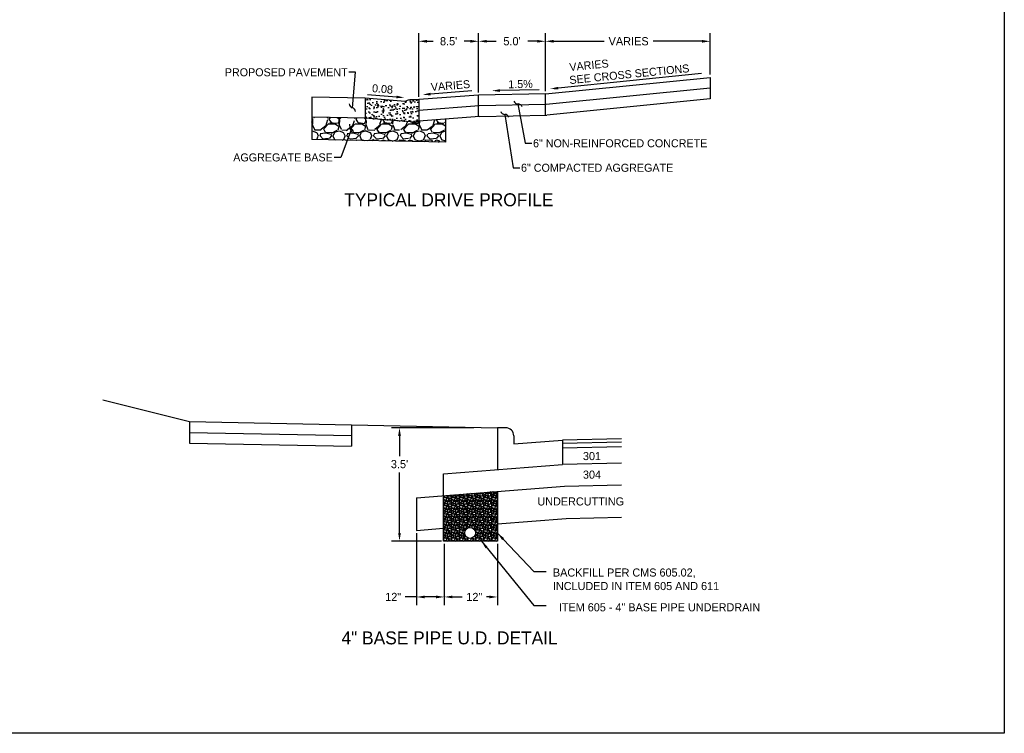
# Model space of a CAD drawing. Header units: feet. Extents: x 6 to 191, y 4 to 30.
# Tile 15 of 42: x 21 to 36, y 4 to 15. Entities that reach past the tile are written whole.
import ezdxf
from ezdxf import colors
from ezdxf.entities.mleader import LeaderData, LeaderLine
from ezdxf.math import Vec2, Vec3

# ---------------------------------------------------------------- set-up
doc = ezdxf.new("R2010")
doc.units = ezdxf.units.FT
doc.header["$MEASUREMENT"] = 0
doc.layers.add('COLUMNS', color=6, linetype='Continuous', plot=False)
for name, color, linetype in [('DETAIL-HATCH-PATT', 247, 'Continuous'), ('PV_P_EOP', 7, 'Continuous'), ('PV_P_Text', 10, 'Continuous'), ('RW_X_Right_of_Way', 7, 'ROWEX-COEC'), ('text', 9, 'Continuous')]:
    doc.layers.add(name, color=color, linetype=linetype)
doc.styles.add('Slanted-Normal', font='font31.shx', dxfattribs={"height": 0.14})
doc.styles.get("Standard").update_dxf_attribs({"font": 'font31.shx'})
doc.styles.add('Straight-Normal', font='font30.shx', dxfattribs={"height": 0.14})
doc.linetypes.add('ROWEX-COEC', pattern='A,0.75,-0.05,["Ex R/W",Straight-Normal,S=1,R=0,X=0,Y=-0.06],-0.7,0.75,-0.3,0.75,-0.3,0.75,-0.3,0.75,-0.3', length=5.699999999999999)
doc.dimstyles.get("Standard").update_dxf_attribs({"dimtxt": 0.18, "dimasz": 0.18, "dimexe": 0.18, "dimexo": 0.0625, "dimgap": 0.09, "dimtad": 0, "dimtih": 1, "dimtoh": 1, "dimdec": 4, "dimzin": 0, "dimdsep": 46, "dimtxsty": 'Standard', "dimcen": 0.09, "dimadec": 0, "dimazin": 0, "dimtfac": 1, "dimtdec": 4, "dimtofl": 0, "dimtmove": 0, "dimatfit": 3, "dimfxl": 1, "dimtolj": 1, "dimtzin": 0, "dimarcsym": 0})
doc.dimstyles.new('STANDARD$7', dxfattribs={"dimtxt": 0.18, "dimasz": 1, "dimexe": 1, "dimexo": 1, "dimgap": 0.09, "dimtad": 0, "dimtih": 1, "dimtoh": 1, "dimdec": 4, "dimzin": 0, "dimdsep": 46, "dimtxsty": 'Standard', "dimcen": 0.09, "dimadec": 0, "dimazin": 0, "dimtfac": 1, "dimtdec": 4, "dimtofl": 0, "dimtmove": 0, "dimatfit": 3, "dimfxl": 1, "dimtolj": 1, "dimtzin": 0, "dimarcsym": 0})

# ---------------------------------------------------------------- blocks, each defined once
blk = doc.blocks.new('_Integral')
at = {"color": 0, "linetype": 'ByBlock', "lineweight": -2}
for centre, start, end in [((0.44488802, -0.09133463), 101.9999999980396, 167.9999999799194), ((-0.44488802, 0.09133463), 282.0000000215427, 348.0000000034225)]:
    blk.add_arc(centre, 0.45416667, start, end, dxfattribs=at)
blk = doc.blocks.new('*D72')
at = {"layer": 'Defpoints', "color": 0, "transparency": 16777216}
for p in [(28.36326435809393, 14.30652439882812), (27.43926435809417, 13.40547739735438), (28.36326435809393, 13.47345739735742)]:
    blk.add_point(p, dxfattribs=at)
at = {"layer": 'PV_P_Text', "color": 0, "lineweight": -2, "transparency": 16777216}
for p, q in [((27.43926435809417, 13.44922739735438), (27.43926435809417, 14.43252439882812)), ((28.36326435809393, 13.51720739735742), (28.36326435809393, 14.43252439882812)), ((27.56526435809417, 14.30652439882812), (27.66176435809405, 14.30652439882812)), ((28.23726435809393, 14.30652439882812), (28.14076435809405, 14.30652439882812))]:
    blk.add_line(p, q, dxfattribs=at)
at = {"layer": 'PV_P_Text', "color": 0, "transparency": 16777216}
for points in [[(27.56526435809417, 14.32752439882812), (27.56526435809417, 14.28552439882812), (27.43926435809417, 14.30652439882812)], [(28.23726435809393, 14.32752439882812), (28.23726435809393, 14.28552439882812), (28.36326435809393, 14.30652439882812)]]:
    blk.add_solid(points, dxfattribs=at)
at = {"layer": 'PV_P_Text', "color": 0, "transparency": 16777216, "insert": (27.90126435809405, 14.30652439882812), "char_height": 0.126, "attachment_point": 5}
blk.add_mtext("\\A1;8.5'", dxfattribs=at)
blk = doc.blocks.new('*D73')
at = {"layer": 'Defpoints', "color": 0, "transparency": 16777216}
for p in [(29.39451435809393, 14.30652439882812), (28.36326435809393, 13.47345739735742), (29.39451435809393, 13.49408239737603)]:
    blk.add_point(p, dxfattribs=at)
at = {"layer": 'PV_P_Text', "color": 0, "lineweight": -2, "transparency": 16777216}
for p, q in [((28.36326435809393, 13.51720739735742), (28.36326435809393, 14.43252439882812)), ((29.39451435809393, 13.53783239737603), (29.39451435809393, 14.43252439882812)), ((28.48926435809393, 14.30652439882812), (28.63338935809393, 14.30652439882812)), ((29.26851435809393, 14.30652439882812), (29.12438935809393, 14.30652439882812))]:
    blk.add_line(p, q, dxfattribs=at)
at = {"layer": 'PV_P_Text', "color": 0, "transparency": 16777216}
for points in [[(28.48926435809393, 14.32752439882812), (28.48926435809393, 14.28552439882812), (28.36326435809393, 14.30652439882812)], [(29.26851435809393, 14.32752439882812), (29.26851435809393, 14.28552439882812), (29.39451435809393, 14.30652439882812)]]:
    blk.add_solid(points, dxfattribs=at)
at = {"layer": 'PV_P_Text', "color": 0, "transparency": 16777216, "insert": (28.87888935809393, 14.30652439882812), "char_height": 0.126, "attachment_point": 5}
blk.add_mtext("\\A1;5.0'", dxfattribs=at)
blk = doc.blocks.new('*D74')
at = {"layer": 'Defpoints', "color": 0, "transparency": 16777216}
for p in [(31.9351408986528, 14.30652439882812), (31.9351408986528, 13.74814505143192), (29.39451435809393, 13.49408239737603)]:
    blk.add_point(p, dxfattribs=at)
at = {"layer": 'PV_P_Text', "color": 0, "lineweight": -2, "transparency": 16777216}
for p, q in [((29.39451435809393, 13.53783239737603), (29.39451435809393, 14.43252439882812)), ((31.9351408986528, 13.79189505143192), (31.9351408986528, 14.43252439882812)), ((29.52051435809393, 14.30652439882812), (30.29963198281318, 14.30652439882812)), ((31.8091408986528, 14.30652439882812), (31.05563198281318, 14.30652439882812))]:
    blk.add_line(p, q, dxfattribs=at)
at = {"layer": 'PV_P_Text', "color": 0, "transparency": 16777216}
for points in [[(29.52051435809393, 14.32752439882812), (29.52051435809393, 14.28552439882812), (29.39451435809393, 14.30652439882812)], [(31.8091408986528, 14.32752439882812), (31.8091408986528, 14.28552439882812), (31.9351408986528, 14.30652439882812)]]:
    blk.add_solid(points, dxfattribs=at)
at = {"layer": 'PV_P_Text', "color": 0, "transparency": 16777216, "insert": (30.67763198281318, 14.30652439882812), "char_height": 0.126, "attachment_point": 5}
blk.add_mtext('\\A1;VARIES', dxfattribs=at)
blk = doc.blocks.new('*D80')
at = {"layer": 'Defpoints', "color": 0, "transparency": 16777216}
for p in [(27.83352550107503, 6.591367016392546), (28.65546044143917, 6.591367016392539), (27.83352550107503, 5.72944210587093)]:
    blk.add_point(p, dxfattribs=at)
at = {"layer": 'PV_P_Text', "color": 0, "lineweight": -2, "transparency": 16777216}
for p, q in [((27.83352550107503, 6.547617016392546), (27.83352550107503, 5.60344210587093)), ((28.65546044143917, 6.547617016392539), (28.65546044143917, 5.60344210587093)), ((27.95952550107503, 5.72944210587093), (28.11035990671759, 5.72944210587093)), ((28.52946044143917, 5.72944210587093), (28.48435990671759, 5.72944210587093))]:
    blk.add_line(p, q, dxfattribs=at)
at = {"layer": 'PV_P_Text', "color": 0, "transparency": 16777216}
for points in [[(27.95952550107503, 5.75044210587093), (27.95952550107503, 5.70844210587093), (27.83352550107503, 5.72944210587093)], [(28.52946044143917, 5.75044210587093), (28.52946044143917, 5.70844210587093), (28.65546044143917, 5.72944210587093)]]:
    blk.add_solid(points, dxfattribs=at)
at = {"layer": 'PV_P_Text', "color": 0, "transparency": 16777216, "insert": (28.29735990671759, 5.72944210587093), "char_height": 0.126, "attachment_point": 5}
blk.add_mtext('\\A1;12"', dxfattribs=at)
blk = doc.blocks.new('*D81')
at = {"layer": 'Defpoints', "color": 0, "transparency": 16777216}
for p in [(27.14352706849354, 8.341367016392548), (28.33352550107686, 8.34136701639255), (27.83352550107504, 6.59136701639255)]:
    blk.add_point(p, dxfattribs=at)
at = {"layer": 'PV_P_Text', "color": 0, "lineweight": -2, "transparency": 16777216}
for p, q in [((28.28977550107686, 8.34136701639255), (27.01752706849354, 8.341367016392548)), ((27.14352706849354, 8.215367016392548), (27.14352706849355, 7.904885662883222)), ((27.14352706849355, 6.71736701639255), (27.14352706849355, 7.652885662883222)), ((27.78977550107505, 6.59136701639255), (27.01752706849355, 6.59136701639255))]:
    blk.add_line(p, q, dxfattribs=at)
at = {"layer": 'PV_P_Text', "color": 0, "transparency": 16777216}
for points in [[(27.12252706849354, 8.215367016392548), (27.16452706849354, 8.215367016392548), (27.14352706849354, 8.341367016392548)], [(27.12252706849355, 6.71736701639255), (27.16452706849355, 6.71736701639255), (27.14352706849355, 6.59136701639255)]]:
    blk.add_solid(points, dxfattribs=at)
at = {"layer": 'PV_P_Text', "color": 0, "transparency": 16777216, "insert": (27.14352706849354, 7.778885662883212), "char_height": 0.126, "attachment_point": 5}
blk.add_mtext("\\A1;3.5'", dxfattribs=at)
blk = doc.blocks.new('*D82')
at = {"layer": 'Defpoints', "color": 0, "transparency": 16777216}
for p in [(27.40546044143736, 6.757501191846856), (27.83352550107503, 6.591367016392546), (27.83352550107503, 5.72944210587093)]:
    blk.add_point(p, dxfattribs=at)
at = {"layer": 'PV_P_Text', "color": 0, "lineweight": -2, "transparency": 16777216}
for p, q in [((27.40546044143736, 6.713751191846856), (27.40546044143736, 5.603442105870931)), ((27.83352550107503, 6.547617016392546), (27.83352550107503, 5.60344210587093)), ((27.40546044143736, 5.72944210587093), (27.23281733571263, 5.72944210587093)), ((27.70752550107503, 5.72944210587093), (27.53146044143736, 5.72944210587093))]:
    blk.add_line(p, q, dxfattribs=at)
at = {"layer": 'PV_P_Text', "color": 0, "transparency": 16777216}
for points in [[(27.53146044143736, 5.75044210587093), (27.53146044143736, 5.70844210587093), (27.40546044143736, 5.72944210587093)], [(27.70752550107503, 5.75044210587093), (27.70752550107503, 5.70844210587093), (27.83352550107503, 5.72944210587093)]]:
    blk.add_solid(points, dxfattribs=at)
at = {"layer": 'PV_P_Text', "color": 0, "transparency": 16777216, "insert": (27.04581733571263, 5.72944210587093), "char_height": 0.126, "attachment_point": 5}
blk.add_mtext('\\A1;12"', dxfattribs=at)

msp = doc.modelspace()

# ---------------------------------------------------------------- hatches: boundary and pattern name
at = {"layer": 'DETAIL-HATCH-PATT'}
h = msp.add_hatch(dxfattribs=at)
h.set_pattern_fill('RIPRAP', color=256, scale=0.125)
h.set_pattern_definition([(0, (-16.67483238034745, -4.647674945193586), (0.125, 0.125), [0.0375, -0.04375, 0.00625, -0.0375]), (0, (-16.62483238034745, -4.622674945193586), (0.125, 0.125), [0.00625, -0.03125, 0.025, -0.0625]), (0, (-16.60608238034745, -4.616424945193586), (0.125, 0.125), [0.00625, -0.11875]), (0, (-16.66233238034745, -4.610174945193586), (0.125, 0.125), [0.025, -0.1]), (0, (-16.67483238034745, -4.597674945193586), (0.125, 0.125), [0.0125, -0.1125]), (0, (-16.58733238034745, -4.585174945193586), (0.125, 0.125), [0.0125, -0.00625, 0.00625, -0.1]), (0, (-16.63733238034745, -4.578924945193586), (0.125, 0.125), [0.01875, -0.10625]), (0, (-16.66858238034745, -4.566424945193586), (0.125, 0.125), [0.0125, -0.1125]), (0, (-16.61858238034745, -4.553924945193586), (0.125, 0.125), [0.00625, -0.0375, 0.01875, -0.0625]), (0, (-16.64358238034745, -4.547674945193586), (0.125, 0.125), [0.0125, -0.1125]), (0, (-16.59983238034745, -4.541424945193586), (0.125, 0.125), [0.0125, -0.1125]), (0, (-16.62483238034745, -4.535174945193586), (0.125, 0.125), [0.0125, -0.1125]), (0, (-16.57483238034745, -4.528924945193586), (0.125, 0.125), [0.0125, -0.1125]), (90, (-16.68108238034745, -4.647674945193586), (-0.125, 0.125), [0.025, -0.00625, 0.0125, -0.05, 0.025, -0.00625]), (90, (-16.67483238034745, -4.566424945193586), (-0.125, 0.125), [0.00625, -0.11875]), (90, (-16.65608238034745, -4.603924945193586), (-0.125, 0.125), [0.0125, -0.025, 0.00625, -0.08125]), (90, (-16.64983238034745, -4.585174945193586), (-0.125, 0.125), [0.0125, -0.025, 0.01875, -0.06875]), (90, (-16.63108238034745, -4.616424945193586), (-0.125, 0.125), [0.00625, -0.0625, 0.0125, -0.00625, 0.0125, -0.025]), (90, (-16.62483238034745, -4.628924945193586), (-0.125, 0.125), [0.00625, -0.11875]), (90, (-16.61233238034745, -4.591424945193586), (-0.125, 0.125), [0.00625, -0.00625, 0.01875, -0.09375]), (90, (-16.60608238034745, -4.610174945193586), (-0.125, 0.125), [0.0125, -0.05, 0.00625, -0.00625, 0.00625, -0.04375]), (90, (-16.59358238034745, -4.641424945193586), (-0.125, 0.125), [0.01875, -0.10625]), (90, (-16.58108238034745, -4.547674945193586), (-0.125, 0.125), [0.00625, -0.00625, 0.00625, -0.10625]), (90, (-16.57483238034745, -4.578924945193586), (-0.125, 0.125), [0.01875, -0.10625]), (90, (-16.55920738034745, -4.588299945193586), (-0.125, 0.125), [0.00625, -0.11875]), (45, (-16.63733238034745, -4.647674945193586), (0, 0.1250000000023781), [0.008838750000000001, -0.1679379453]), (45, (-16.64983238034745, -4.528924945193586), (0, 0.1250000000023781), [0.008838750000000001, -0.02651625, 0.02651625, -0.1149054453]), (45, (-16.63733238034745, -4.547674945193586), (0, 0.1250000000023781), [0.0176775, -0.044194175, 0.008838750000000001, -0.1060662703]), (45, (-16.61233238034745, -4.553924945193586), (0, 0.1250000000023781), [0.0176775, -0.061871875, 0.008838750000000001, -0.0883885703]), (45, (-16.66233238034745, -4.610174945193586), (0, 0.1250000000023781), [0.008838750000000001, -0.1679379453]), (45, (-16.63108238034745, -4.610174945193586), (0, 0.1250000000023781), [0.0265165, -0.1502601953]), (45, (-16.60608238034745, -4.597674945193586), (0, 0.1250000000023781), [0.008838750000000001, -0.053033, 0.008838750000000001, -0.1060661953]), (45, (-16.58733238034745, -4.585174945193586), (0, 0.1250000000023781), [0.0176775, -0.1590991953]), (45, (-16.56233238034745, -4.585174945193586), (0, 0.1250000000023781), [0.0176775, -0.1590991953]), (45, (-16.56233238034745, -4.622674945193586), (0, 0.1250000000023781), [0.008838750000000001, -0.1679379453]), (45, (-16.57483238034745, -4.560174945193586), (0, 0.1250000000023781), [0.008838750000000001, -0.1679379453]), (45, (-16.58733238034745, -4.541424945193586), (0, 0.1250000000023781), [0.008838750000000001, -0.1679379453]), (45, (-16.56233238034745, -4.528924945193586), (0, 0.1250000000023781), [0.008838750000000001, -0.1679379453]), (45, (-16.68108238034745, -4.528924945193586), (0, 0.1250000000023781), [0.008838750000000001, -0.1679379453]), (45, (-16.61858238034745, -4.578924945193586), (0, 0.1250000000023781), [0.008838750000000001, -0.1679379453]), (45, (-16.60608238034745, -4.528924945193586), (0, 0.1250000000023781), [0.008838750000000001, -0.061871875, 0.008838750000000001, -0.09722732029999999]), (45, (-16.66233238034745, -4.597674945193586), (0, 0.1250000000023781), [0.0176775, -0.1590991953]), (45, (-16.66233238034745, -4.566424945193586), (0, 0.1250000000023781), [0.02651625, -0.1502604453]), (135, (-16.67483238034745, -4.597674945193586), (-0.1250000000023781, 1.387778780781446e-17), [0.01325875, -0.1635179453]), (135, (-16.60608238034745, -4.603924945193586), (-0.1250000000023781, 1.387778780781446e-17), [0.008838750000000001, -0.1679379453]), (135, (-16.56858238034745, -4.585174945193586), (-0.1250000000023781, 1.387778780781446e-17), [0.008838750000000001, -0.1679379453]), (135, (-16.61233238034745, -4.560174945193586), (-0.1250000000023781, 1.387778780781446e-17), [0.008838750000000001, -0.1679379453]), (135, (-16.60608238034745, -4.541424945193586), (-0.1250000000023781, 1.387778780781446e-17), [0.008838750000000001, -0.1679379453]), (135, (-16.62483238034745, -4.535174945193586), (-0.1250000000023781, 1.387778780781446e-17), [0.008838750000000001, -0.1679379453]), (135, (-16.59983238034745, -4.541424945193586), (-0.1250000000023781, 1.387778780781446e-17), [0.008838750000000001, -0.1679379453]), (135, (-16.67483238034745, -4.616424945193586), (-0.1250000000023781, 1.387778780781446e-17), [0.008838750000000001, -0.1679379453]), (135, (-16.64983238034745, -4.572674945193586), (-0.1250000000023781, 1.387778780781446e-17), [0.008838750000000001, -0.1679379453]), (135, (-16.64983238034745, -4.610174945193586), (-0.1250000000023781, 1.387778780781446e-17), [0.0176775, -0.1590991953]), (135, (-16.62483238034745, -4.622674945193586), (-0.1250000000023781, 1.387778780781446e-17), [0.0176775, -0.1590991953]), (135, (-16.57483238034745, -4.553924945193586), (-0.1250000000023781, 1.387778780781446e-17), [0.0176775, -0.1590991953]), (135, (-16.61233238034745, -4.585174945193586), (-0.1250000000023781, 1.387778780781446e-17), [0.008838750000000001, -0.1679379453]), (135, (-16.59358238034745, -4.622674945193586), (-0.1250000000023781, 1.387778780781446e-17), [0.0176775, -0.106066, 0.008838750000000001, -0.0441944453]), (135, (-16.66858238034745, -4.566424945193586), (-0.1250000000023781, 1.387778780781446e-17), [0.0176775, -0.0353553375, 0.0176775, -0.1060663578]), (135, (-16.68108238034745, -4.635174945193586), (-0.1250000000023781, 1.387778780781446e-17), [0.017675, -0.0442, 0.017675, -0.0442, 0.0088375, -0.0441891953]), (26.56505118, (-16.63733238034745, -4.610174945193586), (0.1250000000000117, 6.374845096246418e-12), [0.02795, -0.013975, 0.013975, -0.223608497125]), (26.56505118, (-16.61858238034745, -4.535174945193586), (0.1250000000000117, 6.374845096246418e-12), [0.02795, -0.251558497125]), (26.56505118, (-16.61858238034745, -4.622674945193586), (0.1250000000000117, 6.374845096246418e-12), [0.013975, -0.265533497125]), (26.56505118, (-16.67483238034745, -4.616424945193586), (0.1250000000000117, 6.374845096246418e-12), [0.013975, -0.265533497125]), (26.56505118, (-16.64983238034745, -4.585174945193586), (0.1250000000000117, 6.374845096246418e-12), [0.013975, -0.265533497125]), (26.56505118, (-16.67483238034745, -4.572674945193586), (0.1250000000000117, 6.374845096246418e-12), [0.013975, -0.265533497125]), (63.43494882, (-16.65608238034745, -4.560174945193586), (6.37483121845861e-12, 0.1250000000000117), [0.01397499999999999, -0.2655334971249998]), (63.43494882, (-16.61233238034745, -4.560174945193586), (6.37483121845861e-12, 0.1250000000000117), [0.01397499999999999, -0.2655334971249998]), (63.43494882, (-16.59983238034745, -4.647674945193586), (6.37483121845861e-12, 0.1250000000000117), [0.01397499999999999, -0.2655334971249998]), (63.43494882, (-16.68108238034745, -4.578924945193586), (6.37483121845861e-12, 0.1250000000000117), [0.01397499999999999, -0.2655334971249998]), (63.43494882, (-16.63108238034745, -4.641424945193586), (6.37483121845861e-12, 0.1250000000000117), [0.01397499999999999, -0.09782499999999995, 0.01397499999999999, -0.1537334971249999]), (116.56505118, (-16.64983238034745, -4.535174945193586), (-6.374845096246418e-12, 0.1250000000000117), [0.013975, -0.265533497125]), (116.56505118, (-16.57483238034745, -4.560174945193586), (-6.374845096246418e-12, 0.1250000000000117), [0.013975, -0.265533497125]), (116.56505118, (-16.63108238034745, -4.535174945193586), (-6.374845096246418e-12, 0.1250000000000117), [0.013975, -0.265533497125]), (116.56505118, (-16.68108238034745, -4.603924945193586), (-6.374845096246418e-12, 0.1250000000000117), [0.013975, -0.265533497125]), (153.43494882, (-16.58733238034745, -4.622674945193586), (-0.1250000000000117, 6.374872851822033e-12), [0.013975, -0.265533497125]), (153.43494882, (-16.56233238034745, -4.591424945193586), (-0.1250000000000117, 6.374872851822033e-12), [0.013975, -0.265533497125]), (153.43494882, (-16.63733238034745, -4.578924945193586), (-0.1250000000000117, 6.374872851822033e-12), [0.013975, -0.265533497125]), (153.43494882, (-16.61858238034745, -4.553924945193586), (-0.1250000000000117, 6.374872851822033e-12), [0.013975, -0.265533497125]), (153.43494882, (-16.57483238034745, -4.528924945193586), (-0.1250000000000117, 6.374872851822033e-12), [0.013975, -0.265533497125]), (153.43494882, (-16.66233238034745, -4.647674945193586), (-0.1250000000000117, 6.374872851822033e-12), [0.0209625, -0.258545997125])])
h.paths.add_polyline_path([(28.65546044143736, 7.359098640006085), (27.820460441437, 7.292298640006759), (27.82046044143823, 6.591367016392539), (28.65546044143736, 6.591367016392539)])
h.paths.add_polyline_path([(28.31598649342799, 6.717190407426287, -1), (28.14898649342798, 6.717190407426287, -1)], flags=16)
at = {"layer": 'RW_X_Right_of_Way'}
h = msp.add_hatch(dxfattribs=at)
h.set_pattern_fill('AR-CONC', color=256, scale=0.020625)
h.set_pattern_definition([(49.99999999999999, (-7823.253209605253, -5658.910583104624), (0.1479349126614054, -0.01294262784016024), [0.01546875, -0.17015625]), (355, (-7823.253209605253, -5658.910583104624), (-0.02861746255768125, 0.1551396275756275), [0.012375, -0.136125]), (100.45144446, (-7823.240881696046, -5658.911661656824), (0.1193174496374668, 0.1421969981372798), [0.01314641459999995, -0.1446105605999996]), (46.18420000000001, (-7823.253209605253, -5658.869333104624), (0.2201185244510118, -0.03413835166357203), [0.023203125, -0.255234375]), (96.63563548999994, (-7823.234866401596, -5658.872177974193), (0.1927740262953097, 0.200911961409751), [0.0197196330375, -0.216915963]), (351.1841639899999, (-7823.253209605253, -5658.869333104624), (0.192774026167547, 0.2009119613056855), [0.0185625, -0.20418750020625]), (21, (-7823.232584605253, -5658.879645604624), (0.1231120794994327, -0.08304014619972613), [0.01546875, -0.17015625]), (326.0000000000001, (-7823.232584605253, -5658.879645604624), (0.05018378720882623, 0.1495621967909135), [0.012375, -0.136125]), (71.45144474, (-7823.222325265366, -5658.886565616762), (0.1732958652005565, 0.06652205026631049), [0.0131464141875, -0.1446105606]), (37.50000000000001, (-7823.253209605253, -5658.910583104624), (0.002507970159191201, 0.068659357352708), [0, -0.134475, 0, -0.1381875, 0, -0.136640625]), (7.499999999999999, (-7823.253209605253, -5658.910583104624), (0.05425809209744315, 0.0813474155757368), [0, -0.07878750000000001, 0, -0.13138125, 0, -0.052078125]), (327.5, (-7823.299203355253, -5658.910583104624), (0.1101008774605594, -0.004651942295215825), [0, -0.0515625, 0, -0.160875, 0, -0.21346875]), (317.5, (-7823.319828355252, -5658.910583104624), (0.1202821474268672, 0.02064665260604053), [0, -0.06703125, 0, -0.1068375, 0, -0.15159375])])
edge = h.paths.add_edge_path()
edge.add_line((27.43926435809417, 13.40547739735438), (27.3028783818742, 13.40547739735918))
edge.add_arc((27.3028783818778, 13.30235239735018), 0.103125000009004, 90.00000000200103, 132.6462020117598)
edge.add_line((27.23301435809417, 13.37820609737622), (26.61426435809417, 13.4277060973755))
edge.add_line((26.61426435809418, 13.42770609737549), (26.61426435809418, 13.11734267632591))
edge.add_line((26.61426435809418, 13.11734267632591), (27.43926435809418, 13.05134267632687))
edge.add_line((27.43926435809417, 13.05134267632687), (27.43926435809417, 13.40547739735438))
h = msp.add_hatch(dxfattribs=at)
h.set_pattern_fill('GRAVEL', color=256, scale=0.4125)
h.set_pattern_definition([(228.012787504, (-7823.368709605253, -5659.031060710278), (-3.300000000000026, -3.712500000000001), [0.0554961, -5.494123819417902]), (184.969740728, (-7823.405834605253, -5659.072310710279), (4.94999999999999, 0.4125000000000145), [0.09523305, -9.428068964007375]), (132.510447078, (-7823.500709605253, -5659.080560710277), (4.125000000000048, -4.537499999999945), [0.06715005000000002, -6.647863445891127]), (267.273689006, (-7823.661584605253, -5659.183685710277), (0.41250000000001, 8.250000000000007), [0.08672317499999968, -8.585592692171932]), (292.833654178, (-7823.665709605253, -5659.270310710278), (-2.062499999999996, 4.950000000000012), [0.08503893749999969, -8.418866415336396]), (357.273689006, (-7823.632709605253, -5659.348685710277), (-8.250000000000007, 0.4125000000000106), [0.08672317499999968, -8.585592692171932]), (37.69424046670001, (-7823.546084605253, -5659.352810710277), (-5.362499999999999, -4.124999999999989), [0.1146869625, -11.35400002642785]), (72.2553283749, (-7823.455334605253, -5659.282685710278), (2.887500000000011, 9.075000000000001), [0.1082762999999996, -10.71935761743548]), (121.429565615, (-7823.422334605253, -5659.179560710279), (-3.300000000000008, 5.362499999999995), [0.08701687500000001, -8.614680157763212]), (175.236358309, (-7823.467709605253, -5659.105310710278), (4.537499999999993, -0.4125000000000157), [0.09934320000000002, -4.867814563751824]), (222.397437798, (-7823.566709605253, -5659.097060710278), (-4.949999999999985, -4.537499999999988), [0.1284723, -12.7187671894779]), (138.814074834, (-7823.253209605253, -5659.187810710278), (-2.887500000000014, 2.475), [0.04384916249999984, -4.341085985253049]), (171.46923439, (-7823.286209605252, -5659.158935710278), (5.362499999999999, -0.824999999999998), [0.08342276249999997, -8.25887345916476]), (225, (-7823.368709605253, -5659.146560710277), (-4.579669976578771e-17, -0.4124999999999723), [0.05833616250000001, -0.5250269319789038]), (203.198590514, (-7823.397584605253, -5659.097060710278), (2.062499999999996, 0.82499999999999), [0.031415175, -3.110091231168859]), (291.801409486, (-7823.426459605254, -5659.109435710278), (-0.4124999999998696, 1.237500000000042), [0.0444274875, -2.176952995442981]), (30.96375653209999, (-7823.409959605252, -5659.150685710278), (1.237500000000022, 0.8249999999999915), [0.0721582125, -2.333109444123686]), (161.565051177, (-7823.348084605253, -5659.113560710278), (0.8250000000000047, -0.4124999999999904), [0.05217753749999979, -1.252261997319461]), (16.389540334, (-7823.665709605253, -5659.109435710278), (4.124999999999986, 1.237500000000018), [0.07309500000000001, -7.236423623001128]), (70.3461759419, (-7823.595584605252, -5659.088810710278), (-1.650000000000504, -4.537500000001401), [0.06132266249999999, -6.070930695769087]), (293.198590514, (-7823.348084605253, -5659.031060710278), (-0.8249999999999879, 2.062499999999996), [0.0628299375, -3.078676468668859]), (343.610459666, (-7823.323334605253, -5659.088810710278), (-4.124999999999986, 1.237500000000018), [0.07309499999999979, -7.236423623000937]), (339.44395478, (-7823.665709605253, -5659.365185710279), (-2.062500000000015, 0.8250000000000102), [0.07048799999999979, -3.453913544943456]), (294.775140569, (-7823.599709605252, -5659.389935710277), (-2.062500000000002, 4.537500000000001), [0.05906092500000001, -5.84704026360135]), (66.8014094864, (-7823.343959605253, -5659.443560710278), (0.8249999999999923, 2.062499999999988), [0.0628299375, -3.078676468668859]), (17.35402463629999, (-7823.319209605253, -5659.385810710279), (-5.362499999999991, -1.649999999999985), [0.0691477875, -6.845612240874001]), (69.44395478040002, (-7823.546084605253, -5659.443560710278), (-0.825000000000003, -2.062499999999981), [0.03524399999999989, -3.489157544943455]), (101.309932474, (-7823.368709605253, -5659.443560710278), (-0.412499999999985, 1.650000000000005), [0.021033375, -2.08231217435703]), (165.963756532, (-7823.372834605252, -5659.422935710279), (1.237499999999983, -0.4125000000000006), [0.08503893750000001, -1.615742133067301]), (186.009005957, (-7823.455334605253, -5659.402310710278), (4.125000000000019, 0.412499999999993), [0.07880812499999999, -7.801993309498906]), (303.690067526, (-7823.409959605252, -5659.187810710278), (-0.4124999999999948, 0.8249999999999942), [0.0594915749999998, -1.427798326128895]), (353.157226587, (-7823.376959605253, -5659.237310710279), (7.012500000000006, -0.8250000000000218), [0.103865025, -10.28261958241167]), (60.9453959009, (-7823.273834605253, -5659.249685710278), (-1.64999999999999, -2.887499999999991), [0.04246935, -4.204478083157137]), (90, (-7823.253209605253, -5659.212560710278), (-0.4124999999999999, 0.4125), [0.02475, -0.38775]), (120.256437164, (-7823.463584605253, -5659.389935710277), (1.650000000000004, -2.887500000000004), [0.05730615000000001, -5.673326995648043]), (48.01278750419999, (-7823.492459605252, -5659.340435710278), (3.3, 3.71249999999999), [0.1109922, -5.438627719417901]), (0, (-7823.418209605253, -5659.257935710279), (0.4125, 0.4125), [0.10725, -0.30525]), (325.3048464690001, (-7823.310959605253, -5659.257935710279), (4.125000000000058, -2.887499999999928), [0.06522202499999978, -6.456975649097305]), (254.054604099, (-7823.257334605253, -5659.295060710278), (-0.4125000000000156, -1.650000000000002), [0.06006082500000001, -2.942984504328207]), (207.645975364, (-7823.273834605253, -5659.352810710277), (-7.837499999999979, -4.12500000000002), [0.0977893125, -9.681158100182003]), (175.42607874, (-7823.360459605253, -5659.398185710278), (-5.362499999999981, 0.4125000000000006), [0.1034545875, -10.24199278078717])])
h.paths.add_polyline_path([(27.85176435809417, 13.10742308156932), (27.43926435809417, 13.0744230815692), (27.43926435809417, 13.05134267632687), (26.61426435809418, 13.11826922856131), (25.78926435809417, 13.13476922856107), (25.78926435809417, 12.79095186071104), (27.85176435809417, 12.74970186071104)])

# ---------------------------------------------------------------- linework, layer by layer
msp.add_arc((28.78046044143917, 8.216367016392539), 0.125, 0, 90)
at = {"layer": 'COLUMNS'}
msp.add_lwpolyline([(6.09751995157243, 3.624450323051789), (6.097519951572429, 24.37445032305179), (36.47251995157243, 24.37445032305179), (36.47251995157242, 3.624450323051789)], close=True, dxfattribs=at)
at = {"layer": 'PV_P_EOP'}
for p, q in [((29.39451435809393, 13.49408239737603), (31.9351408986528, 13.74814505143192)), ((31.9351408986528, 13.74814505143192), (31.9351408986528, 13.41649915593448)), ((31.9351408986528, 13.5823221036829), (29.40438874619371, 13.32924688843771)), ((28.36326435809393, 13.47345739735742), (27.43926435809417, 13.40547739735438)), ((29.39451435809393, 13.49408239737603), (28.36326435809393, 13.47345739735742)), ((29.39451435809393, 13.16401640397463), (29.39451435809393, 13.49408239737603)), ((29.39451435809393, 13.16401640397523), (29.39451435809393, 13.49408239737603)), ((31.9351408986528, 13.41649915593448), (29.41426313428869, 13.16441137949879)), ((28.37150037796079, 13.30858912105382), (27.43926435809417, 13.23995023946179)), ((29.39451435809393, 13.32904940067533), (28.37150037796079, 13.30858912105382)), ((28.37973639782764, 13.14372084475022), (27.43926435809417, 13.0744230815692)), ((28.37973639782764, 13.14372084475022), (29.41426313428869, 13.16441137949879))]:
    msp.add_line(p, q, dxfattribs=at)
msp.add_lwpolyline([(28.36326435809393, 13.14240308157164), (28.36326435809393, 13.47345739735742)], dxfattribs=at)
at = {"layer": 'PV_P_Text', "linetype": 'ByBlock', "lineweight": -2}
for p, q in [((31.80065783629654, 13.80699812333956), (29.59115891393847, 13.58373862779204)), ((29.29818954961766, 13.55815590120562), (28.69318877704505, 13.54605588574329))]:
    msp.add_line(p, q, dxfattribs=at)
at = {"layer": 'PV_P_Text'}
for p, q in [((26.40546044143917, 8.386367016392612), (28.65546044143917, 8.341367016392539)), ((27.82046044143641, 7.628368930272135), (29.65546044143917, 7.775168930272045)), ((27.82046044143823, 6.591367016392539), (27.82046044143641, 7.628368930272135)), ((27.40546044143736, 7.259098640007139), (29.69090028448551, 7.441933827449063)), ((29.69090028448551, 7.441933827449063), (30.56814952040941, 7.459478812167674)), ((28.65546044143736, 7.359098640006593), (28.65546044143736, 6.591367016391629)), ((28.65546044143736, 7.359098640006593), (28.65546044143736, 6.591367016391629)), ((27.40546044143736, 7.259098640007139), (27.40546044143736, 6.757501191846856)), ((28.65546044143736, 6.857501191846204), (29.71585792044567, 6.942332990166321)), ((29.71585792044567, 6.942332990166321), (30.56814952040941, 6.959378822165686)), ((27.40546044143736, 6.757501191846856), (27.82046044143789, 6.790701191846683)), ((28.65546044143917, 6.591367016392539), (27.82046044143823, 6.591367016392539)), ((28.65546044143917, 6.591367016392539), (28.15546044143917, 6.591367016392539))]:
    msp.add_line(p, q, dxfattribs=at)
at = {"layer": 'PV_P_Text', "linetype": 'ByBlock', "lineweight": -2}
for points in [[(28.25752954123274, 13.54305174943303), (27.62086520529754, 13.49211860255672)], [(26.64818690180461, 13.48311856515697), (27.09639564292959, 13.44726186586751)]]:
    msp.add_lwpolyline(points, dxfattribs=at)
at = {"layer": 'PV_P_Text'}
for points in [[(25.78926435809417, 13.44420609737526), (25.78926435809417, 12.79095186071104)], [(26.61426435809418, 13.42770609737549), (25.78926435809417, 13.44420609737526)], [(26.61426435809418, 13.42770609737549), (26.61426435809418, 13.11734267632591)], [(27.23301435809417, 13.37820609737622), (26.61426435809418, 13.42770609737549)], [(27.43926435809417, 13.40547739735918), (27.43926435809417, 13.05134267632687)], [(26.61426435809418, 13.11826922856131), (25.78926435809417, 13.13476922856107)], [(27.43926435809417, 13.05134267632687), (26.61426435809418, 13.11734267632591)], [(27.85176435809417, 13.10742308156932), (27.85176435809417, 12.74970186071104)], [(27.85176435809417, 12.74970186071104), (25.78926435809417, 12.79095186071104)], [(22.56812224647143, 8.770701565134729), (23.90546044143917, 8.436367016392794)], [(23.90546044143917, 8.436367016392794), (23.90216110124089, 8.104866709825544)], [(23.90546044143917, 8.436367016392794), (26.40546044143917, 8.386367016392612)], [(26.40546044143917, 8.386367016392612), (26.40216110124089, 8.054866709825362)], [(23.90546044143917, 8.26983371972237), (26.40546044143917, 8.219833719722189)], [(28.65546044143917, 8.341367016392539), (28.65546044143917, 7.695168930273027)], [(28.78046044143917, 8.341367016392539), (28.65546044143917, 8.341367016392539)], [(28.90546044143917, 8.216367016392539), (28.90546044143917, 8.091367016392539)], [(23.90216110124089, 8.104866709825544), (26.40216110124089, 8.054866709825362)], [(28.90546044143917, 8.091367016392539), (29.65546044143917, 8.15136701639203)], [(30.56814952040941, 8.169620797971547), (29.65546044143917, 8.15136701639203)], [(29.65546044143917, 8.15136701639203), (29.65546044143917, 7.775168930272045)], [(30.56814952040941, 8.117510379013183), (29.65546044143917, 8.099256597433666)], [(30.56814952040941, 8.04459580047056), (29.65546044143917, 8.026342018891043)], [(30.56814952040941, 7.794545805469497), (29.65546044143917, 7.77629202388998)]]:
    msp.add_lwpolyline(points, dxfattribs=at)
msp.add_lwpolyline([(27.23301435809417, 13.37820609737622, -0.1882570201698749), (27.30287838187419, 13.40547739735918), (27.43926435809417, 13.40547739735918)], format="xyb", dxfattribs=at)
for points in [[(28.69277635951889, 13.56667676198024), (28.56946351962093, 13.54358138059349), (28.69360119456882, 13.52543500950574)], [(29.58910664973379, 13.60426126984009), (29.46802306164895, 13.57142504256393), (29.59321117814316, 13.56321598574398)], [(27.09804038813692, 13.46782118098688), (27.21975153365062, 13.43739339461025), (27.09475089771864, 13.42670255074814)], [(27.619220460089, 13.51267791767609), (27.49750931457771, 13.48225013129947), (27.62250995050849, 13.47155928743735)]]:
    msp.add_solid(points, dxfattribs=at)
at = {"layer": 'RW_X_Right_of_Way'}
msp.add_circle((28.23248649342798, 6.717190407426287), 0.08349999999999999, dxfattribs=at)

# ---------------------------------------------------------------- texts
at = {"layer": 'PV_P_Text', "style": 'Slanted-Normal'}
for s, rotation, p in [('VARIES', 5.710593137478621, (29.77064588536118, 13.84524730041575)), ('SEE CROSS SECTIONS', 5.710593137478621, (29.77064588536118, 13.64552910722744)), ('1.5%%%', 1.145762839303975, (28.82222418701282, 13.58125439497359))]:
    msp.add_text(s, height=0.12375, rotation=rotation, dxfattribs=at).set_placement(p)
at = {"layer": 'PV_P_Text', "char_height": 0.12375, "width": 2.183765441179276, "attachment_point": 5, "style": 'Slanted-Normal'}
for s, insert, rotation in [('VARIES', (27.92973268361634, 13.62266426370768), 4.5739212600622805), ('0.08', (26.88175596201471, 13.57026930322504), 355.4260787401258)]:
    msp.add_mtext(s, dxfattribs=dict(at, insert=insert, rotation=rotation))
at = {"layer": 'PV_P_Text', "char_height": 0.125, "width": 27.84612800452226, "attachment_point": 4, "style": 'Slanted-Normal'}
for s, insert in [('301', (29.97293153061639, 7.903264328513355)), ('304', (29.97293153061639, 7.616858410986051)), ('UNDERCUTTING', (29.27012071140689, 7.203161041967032)), ('BACKFILL PER CMS 605.02, \\PINCLUDED IN ITEM 605 AND 611', (29.5100070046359, 6.001319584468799)), ('ITEM 605 - 4" BASE PIPE UNDERDRAIN ', (29.60136048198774, 5.568983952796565))]:
    msp.add_mtext(s, dxfattribs=dict(at, insert=insert))
at = {"layer": 'text', "color": 3, "insert": (27.90431242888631, 11.85884796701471), "char_height": 0.2, "attachment_point": 5}
msp.add_mtext_dynamic_manual_height_columns('TYPICAL DRIVE PROFILE', width=29.24883758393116, gutter_width=1, heights=[0], dxfattribs=at)
at = {"layer": 'text', "color": 3, "insert": (27.91575321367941, 5.197504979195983), "char_height": 0.2, "width": 9.204890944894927, "attachment_point": 2}
msp.add_mtext('4" BASE PIPE U.D. DETAIL', dxfattribs=at)

# ---------------------------------------------------------------- dimensions: what is measured, and where the dimension line sits
at = {"layer": 'PV_P_Text'}
for base, p1, p2, text, picture, middle in [((28.36326435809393, 14.30652439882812), (27.43926435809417, 13.40547739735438), (28.36326435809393, 13.47345739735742), "8.5'", '*D72', (27.90126435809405, 14.30652439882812)), ((29.39451435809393, 14.30652439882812), (28.36326435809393, 13.47345739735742), (29.39451435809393, 13.49408239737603), "5.0'", '*D73', (28.87888935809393, 14.30652439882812))]:
    dim = msp.add_linear_dim(base=base, p1=p1, p2=p2, text=text, dimstyle='Standard', override={"dimscale": 0.7}, dxfattribs=at)
    dim.commit()
    dim.dimension.update_dxf_attribs({"geometry": picture, "text_midpoint": middle})
for base, p1, p2, text, picture, middle in [((31.9351408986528, 14.30652439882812), (29.39451435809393, 13.49408239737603), (31.9351408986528, 13.74814505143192), 'VARIES', '*D74', (30.67763198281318, 14.30652439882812)), ((27.83352550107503, 5.72944210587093), (27.40546044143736, 6.757501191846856), (27.83352550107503, 6.591367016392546), '12"', '*D82', (27.04581733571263, 5.72944210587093)), ((27.83352550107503, 5.72944210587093), (28.65546044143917, 6.591367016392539), (27.83352550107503, 6.591367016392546), '12"', '*D80', (28.29735990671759, 5.72944210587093))]:
    dim = msp.add_linear_dim(base=base, p1=p1, p2=p2, text=text, dimstyle='Standard', override={"dimscale": 0.7}, dxfattribs=at)
    dim.commit()
    dim.dimension.update_dxf_attribs({"geometry": picture, "text_midpoint": middle, "dimtype": 160})
dim = msp.add_linear_dim(base=(27.14352706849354, 8.341367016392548), p1=(27.83352550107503, 6.591367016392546), p2=(28.33352550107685, 8.341367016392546), angle=90, text="3.5'", dimstyle='Standard', override={"dimscale": 0.7}, dxfattribs=at)
dim.commit()
dim.dimension.update_dxf_attribs({"geometry": '*D81', "text_midpoint": (27.14352706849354, 7.778885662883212), "dimtype": 160})

# ---------------------------------------------------------------- leaders
for points in [[(28.65546044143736, 6.714728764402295), (29.21306590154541, 6.123612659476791), (29.40701986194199, 6.123612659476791)], [(28.40696044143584, 6.591367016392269), (29.21306590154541, 5.59997438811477), (29.40701986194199, 5.59997438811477)]]:
    msp.add_leader(points, dimstyle='STANDARD$7', override={"dimscale": 0.7, "dimasz": 0.18}, dxfattribs=at)
ml = msp.add_multileader_mtext('Standard', dxfattribs=at)
ml.set_content('PROPOSED PAVEMENT', color=256)
ml.set_leader_properties()
ml.set_arrow_properties(name='INTEGRAL')
ml.build(insert=Vec2(0, 0))
ml.multileader.update_dxf_attribs({"dogleg_length": 0.25, "arrow_head_size": 0.1546875})
ctx = ml.context
ctx.base_point, ctx.char_height, ctx.arrow_head_size, ctx.landing_gap_size, ctx.plane_origin = Vec3(24.38498653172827, 13.82809901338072), 0.12375, 0.1546875, 0.020625, Vec3(26.18357031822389, 13.28121520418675)
ctx.text_align_type = 2
notes = []
notes.append((ctx, [(0, (1, 1, 0), (26.46712938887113, 13.82809901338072), (-1, 0), 0.103125, [(0, [(26.41617282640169, 13.28121520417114)], 0, [])])]))
ctx.mtext.insert, ctx.mtext.alignment, ctx.mtext.flow_direction = Vec3(26.34337938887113, 13.88997401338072), 3, 5
ml = msp.add_multileader_mtext('Standard', dxfattribs=at)
ml.set_content('6" NON-REINFORCED CONCRETE', color=256)
ml.set_leader_properties()
ml.set_arrow_properties(name='INTEGRAL')
ml.build(insert=Vec2(0, 0))
ml.multileader.update_dxf_attribs({"dogleg_length": 0.25, "arrow_head_size": 0.1546875})
ctx = ml.context
ctx.base_point, ctx.char_height, ctx.arrow_head_size, ctx.landing_gap_size, ctx.plane_origin = Vec3(29.18255885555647, 12.73219774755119), 0.12375, 0.1546875, 0.020625, Vec3(28.89181623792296, 13.3162236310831)
notes.append((ctx, [(0, (1, 1, 0), (29.07943385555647, 12.73219774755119), (1, 0), 0.103125, [(0, [(28.9708381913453, 13.33912319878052)], 0, [])])]))
ctx.mtext.insert, ctx.mtext.flow_direction = Vec3(29.20318385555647, 12.79407274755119), 5
ml = msp.add_multileader_mtext('Standard', dxfattribs=at)
ml.set_content('6" COMPACTED AGGREGATE', color=256)
ml.set_leader_properties()
ml.set_arrow_properties(name='INTEGRAL')
ml.build(insert=Vec2(0, 0))
ml.multileader.update_dxf_attribs({"dogleg_length": 0.25, "arrow_head_size": 0.1546875})
ctx = ml.context
ctx.base_point, ctx.char_height, ctx.arrow_head_size, ctx.landing_gap_size, ctx.plane_origin = Vec3(28.99741784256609, 12.35441767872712), 0.12375, 0.1546875, 0.020625, Vec3(29.06096982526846, 13.12591502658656)
notes.append((ctx, [(0, (1, 1, 0), (28.89429284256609, 12.35441767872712), (1, 0), 0.103125, [(0, [(28.7663525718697, 13.17810207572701)], 0, [])])]))
ctx.mtext.insert, ctx.mtext.flow_direction = Vec3(29.01804284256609, 12.41629267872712), 5
ml = msp.add_multileader_mtext('Standard', dxfattribs=at)
ml.set_content('AGGREGATE BASE', color=256)
ml.set_leader_properties()
ml.set_arrow_properties(name='INTEGRAL')
ml.build(insert=Vec2(0, 0))
ml.multileader.update_dxf_attribs({"dogleg_length": 0.25, "arrow_head_size": 0.1546875})
ctx = ml.context
ctx.base_point, ctx.char_height, ctx.arrow_head_size, ctx.landing_gap_size, ctx.plane_origin = Vec3(24.55187995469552, 12.51405182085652), 0.12375, 0.1546875, 0.020625, Vec3(26.46101126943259, 12.89301202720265)
ctx.text_align_type = 2
notes.append((ctx, [(0, (1, 1, 0), (26.2382192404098, 12.51405182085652), (-1, 0), 0.103125, [(0, [(26.40217388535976, 12.95481591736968)], 0, [])])]))
ctx.mtext.insert, ctx.mtext.alignment, ctx.mtext.flow_direction = Vec3(26.1144692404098, 12.57592682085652), 3, 5
for ctx, leaders in notes:
    for number, flags, end, landing, length, lines in leaders:
        leader = LeaderData()
        leader.index, (leader.has_last_leader_line, leader.has_dogleg_vector, leader.attachment_direction) = number, flags
        leader.last_leader_point, leader.dogleg_vector, leader.dogleg_length = Vec3(end), Vec3(landing), length
        for number, points, colour, breaks in lines:
            line = LeaderLine()
            line.index, line.vertices, line.color, line.breaks = number, Vec3.list(points), colors.encode_raw_color(colour), breaks
            leader.lines.append(line)
        ctx.leaders.append(leader)

doc.saveas('drawing.dxf')
